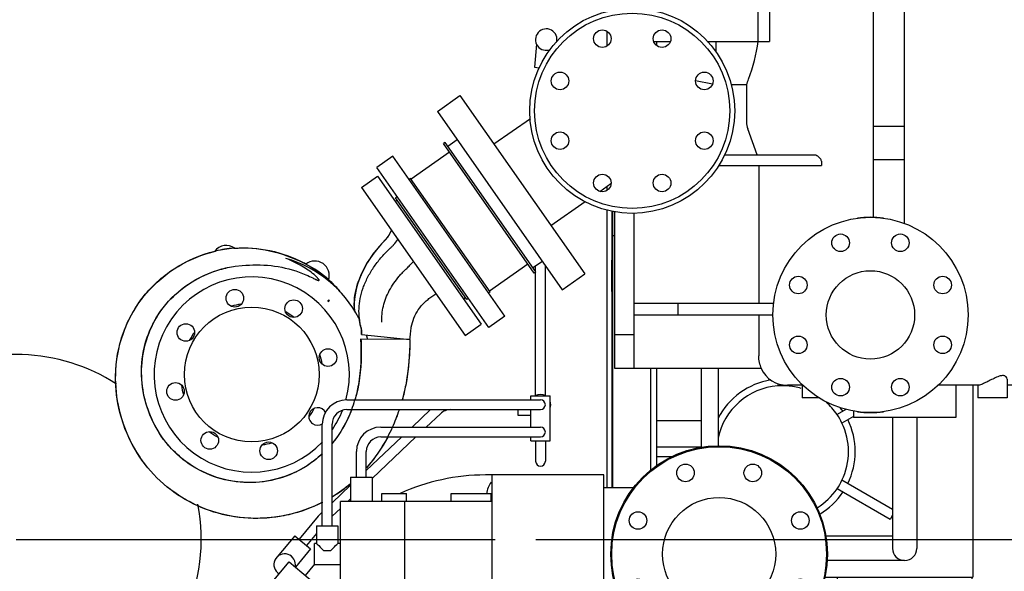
# Model space of a CAD drawing. Header units: millimetres. Extents: x 0 to 1189, y 0 to 841.
# Tile 71 of 77: x 1050 to 1101, y 598 to 627. Entities that reach past the tile are written whole.
import ezdxf
from ezdxf.enums import TextEntityAlignment as Align

# ---------------------------------------------------------------- set-up
doc = ezdxf.new("R2010")
doc.units = ezdxf.units.MM
doc.header["$LTSCALE"] = 65.395
doc.linetypes.add('CENTER', pattern=[0.6, 0.375, -0.075, 0.075, -0.075])
doc.layers.get('0').update_dxf_attribs({"linetype": 'CONTINUOUS'})
for name, color, linetype in [('1907_040000_TLKS_KS_V_ABL241', 7, 'CONTINUOUS'), ('1907_041000_TLKS_KS_V_ABL242', 7, 'CONTINUOUS'), ('1907_060000_TLKS_KGS_V_ABL221', 7, 'CONTINUOUS'), ('1907_061000_TLKS_KGS_V_ABL222', 7, 'CONTINUOUS'), ('1907_644000_03_SIMPLE1_T1_X_PBL262', 7, 'CONTINUOUS'), ('1907_644000_03_SIMPLE1_T2_X_PBL623', 7, 'CONTINUOUS'), ('1907_644000_03_SIMPLE1_X_ABL261', 7, 'CONTINUOUS'), ('1907_733000_06_SIMPLE1_A_ABL243', 7, 'CONTINUOUS'), ('1907_733000_06_SIMPLE1_T1_A_PBL249', 7, 'CONTINUOUS'), ('1907_733000_06_SIMPLE1_T4_A_PBL244', 7, 'CONTINUOUS'), ('1907_765000_04_SIMPLE1_A_ABL250', 7, 'CONTINUOUS'), ('1907_765000_04_SIMPLE1_T1_A_PBL251', 7, 'CONTINUOUS'), ('1907_765000_04_SIMPLE1_T2_A_PBL628', 7, 'CONTINUOUS'), ('1907_833000_32_SIMPLE1_C#AF0_ABL274', 7, 'CONTINUOUS'), ('1907_833000_32_SIMPLE1_T5_C_PBL625', 7, 'CONTINUOUS'), ('1907_833000_32_SIMPLE1_T6_C_PBL276', 7, 'CONTINUOUS'), ('1907_842000_17_SIMPLE1_H_ABL225', 7, 'CONTINUOUS'), ('1907_842000_17_SIMPLE1_T1_H_PBL226', 7, 'CONTINUOUS'), ('1907_842000_17_SIMPLE1_T2_H_PBL627', 7, 'CONTINUOUS'), ('1937_000000_TLKS_MARKETING_ABL214', 7, 'CONTINUOUS'), ('1937_030000_TLKS_V_ABL215', 7, 'CONTINUOUS'), ('1937_100000_TLKS_V_ABL216', 7, 'CONTINUOUS'), ('1937_111000_12_SIMPLE1_D_ABL219', 7, 'CONTINUOUS'), ('1937_111000_12_SIMPLE1_T1_D_PBL220', 7, 'CONTINUOUS'), ('1937_111200_08_SIMPLE1_T6_X_PBL240', 7, 'CONTINUOUS'), ('1937_111200_08_SIMPLE1_X_ABL229', 7, 'CONTINUOUS'), ('1937_200000_TLKS_V_ABL245', 7, 'CONTINUOUS'), ('1937_252000_05_SIMPLE1_T1_X_PBL247', 7, 'CONTINUOUS'), ('1937_252000_05_SIMPLE1_X_ABL246', 7, 'CONTINUOUS'), ('1937_800000_TLKS_V_ABL273', 7, 'CONTINUOUS'), ('left_3_VBL213', 7, 'CONTINUOUS')]:
    doc.layers.add(name, color=color, linetype=linetype)
doc.styles.get("Standard").update_dxf_attribs({"font": 'txt', "width": 0.6})
doc.dimstyles.new('DIMSTYLE_2', dxfattribs={"dimtxt": 3.5, "dimasz": 3.5, "dimexe": 1.8, "dimexo": 0, "dimgap": 0.875, "dimtad": 1, "dimdec": 0, "dimlfac": 20, "dimdsep": 46, "dimtxsty": 'Standard', "dimblk": '_FILLED', "dimblk1": '_FILLED', "dimblk2": '_FILLED', "dimcen": 0.09, "dimadec": 0, "dimazin": 0, "dimtp": 2, "dimtm": 2, "dimtfac": 1, "dimtdec": 0, "dimtofl": 0, "dimtmove": 0, "dimatfit": 3, "dimldrblk": '_FILLED', "dimfxl": 1, "dimtolj": 1, "dimarcsym": 0})
doc.dimstyles.new('DIMSTYLE_5', dxfattribs={"dimtxt": 3.5, "dimasz": 3.5, "dimexe": 1.8, "dimexo": 0, "dimgap": 0.875, "dimtad": 1, "dimlfac": 20, "dimdsep": 46, "dimtxsty": 'Standard', "dimblk": '_FILLED', "dimblk1": '_FILLED', "dimblk2": '_FILLED', "dimcen": 0.09, "dimadec": 0, "dimazin": 0, "dimtp": 1.2, "dimtm": 1.2, "dimtfac": 1, "dimtofl": 0, "dimtmove": 0, "dimatfit": 3, "dimldrblk": '_FILLED', "dimfxl": 1, "dimtolj": 1, "dimarcsym": 0})

# ---------------------------------------------------------------- blocks, each defined once
blk = doc.blocks.new('_FILLED')
at = {"color": 0, "linetype": 'ByBlock'}
blk.add_solid([(0, 0), (-1, 0.167), (-1, -0.167)], dxfattribs=at)
blk = doc.blocks.new('*D8')
at = {"color": 2, "linetype": 'Continuous'}
for p, q in [((1076.607, 600), (1135.986, 600)), ((1134.186, 600), (1134.186, 573.7)), ((1134.186, 547.4), (1134.186, 573.7)), ((1063.334, 547.4), (1135.986, 547.4))]:
    blk.add_line(p, q, dxfattribs=at)
at = {"color": 2, "linetype": 'Continuous', "xscale": 3.5, "yscale": 3.5, "zscale": 3.5}
for p, rotation in [((1134.186, 600), 90), ((1134.186, 547.4), 270)]:
    blk.add_blockref('_FILLED', p, dxfattribs=dict(at, rotation=rotation))
at = {"color": 2, "linetype": 'Continuous'}
for s, width, p in [(')', 0.333333, (1133.311, 578.617)), ('1052', 0.619048, (1133.311, 573.7)), ('(', 0.333333, (1133.311, 568.783))]:
    blk.add_text(s, height=3.5, rotation=90, dxfattribs=dict(at, width=width)).set_placement(p, align=Align.CENTER)
blk = doc.blocks.new('*D11')
at = {"color": 2, "linetype": 'Continuous'}
for p, q in [((1079.875, 739.194), (976.7, 739.194)), ((978.5, 739.194), (978.5, 655.847)), ((978.5, 572.5), (978.5, 655.847)), ((1011.25, 572.5), (976.7, 572.5))]:
    blk.add_line(p, q, dxfattribs=at)
at = {"color": 2, "linetype": 'Continuous', "xscale": 3.5, "yscale": 3.5, "zscale": 3.5}
for p, rotation in [((978.5, 739.194), 90), ((978.5, 572.5), 270)]:
    blk.add_blockref('_FILLED', p, dxfattribs=dict(at, rotation=rotation))
at = {"color": 2, "linetype": 'Continuous'}
for s, width, p in [(')', 0.333333, (977.625, 660.889)), ('3334', 0.636905, (977.625, 655.847)), ('(', 0.333333, (977.625, 650.805))]:
    blk.add_text(s, height=3.5, rotation=90, dxfattribs=dict(at, width=width)).set_placement(p, align=Align.CENTER)
blk = doc.blocks.new('*D13')
at = {"color": 2, "linetype": 'Continuous'}
for p, q in [((1113.362, 739.194), (1145.986, 739.194)), ((1144.186, 739.194), (1144.186, 643.297)), ((1144.186, 547.4), (1144.186, 643.297)), ((1063.334, 547.4), (1145.986, 547.4))]:
    blk.add_line(p, q, dxfattribs=at)
at = {"color": 2, "linetype": 'Continuous', "xscale": 3.5, "yscale": 3.5, "zscale": 3.5}
for p, rotation in [((1144.186, 739.194), 90), ((1144.186, 547.4), 270)]:
    blk.add_blockref('_FILLED', p, dxfattribs=dict(at, rotation=rotation))
at = {"color": 2, "linetype": 'Continuous', "width": 0.654762}
blk.add_text('3836', height=3.5, rotation=90, dxfattribs=at).set_placement((1143.311, 643.297), align=Align.CENTER)
blk = doc.blocks.new('1937_111000_12_SIMPLE1_T1_D_PBL220', base_point=(1049.582, 612.131))
at = {"layer": '1937_111000_12_SIMPLE1_T1_D_PBL220', "color": 7, "linetype": 'Continuous'}
blk.add_line((1080.5, 616.817), (1080.5, 602.655), dxfattribs=at)
at = {"layer": '1937_111000_12_SIMPLE1_T1_D_PBL220', "color": 2, "linetype": 'CENTER'}
blk.add_line((1050, 600), (1088.231, 600), dxfattribs=at)
blk = doc.blocks.new('1937_111000_12_SIMPLE1_D_ABL219', base_point=(1049.582, 613.806))
at = {"layer": '1937_111000_12_SIMPLE1_T1_D_PBL220'}
blk.add_blockref('1937_111000_12_SIMPLE1_T1_D_PBL220', (1049.582, 612.131), dxfattribs=at)
blk = doc.blocks.new('1937_111200_08_SIMPLE1_T6_X_PBL240', base_point=(1083.25, 601.152))
at = {"layer": '1937_111200_08_SIMPLE1_T6_X_PBL240', "color": 7, "linetype": 'Continuous'}
for p, q in [((1080.55, 602.655), (1080.55, 616.804)), ((1080.65, 615.55), (1080.55, 615.55)), ((1082.5, 603.56), (1082.5, 608.75)), ((1082.8, 608.75), (1082.8, 603.78)), ((1085.075, 608.75), (1085.075, 604.721)), ((1085.95, 608.75), (1085.95, 604.803)), ((1082.8, 606.1), (1085.075, 606.1)), ((1080.55, 585.6), (1080.55, 595.855)), ((1082.5, 585.5), (1082.5, 594.95)), ((1082.8, 594.73), (1082.8, 585.5)), ((1082.5, 591.95), (1080.55, 591.95)), ((1082.5, 590.55), (1080.55, 590.55)), ((1082.5, 585.6), (1080.55, 585.6)), ((1082.5, 585.5), (1082.8, 585.5))]:
    blk.add_line(p, q, dxfattribs=at)
blk = doc.blocks.new('1937_111200_08_SIMPLE1_X_ABL229', base_point=(1042.225, 624.938))
at = {"layer": '1937_111200_08_SIMPLE1_T6_X_PBL240'}
blk.add_blockref('1937_111200_08_SIMPLE1_T6_X_PBL240', (1083.25, 601.152), dxfattribs=at)
blk = doc.blocks.new('1937_100000_TLKS_V_ABL216', base_point=(1043.625, 625.15))
at = {"layer": '1937_111000_12_SIMPLE1_D_ABL219'}
blk.add_blockref('1937_111000_12_SIMPLE1_D_ABL219', (1049.582, 613.806), dxfattribs=at)
at = {"layer": '1937_111200_08_SIMPLE1_X_ABL229'}
blk.add_blockref('1937_111200_08_SIMPLE1_X_ABL229', (1042.225, 624.938), dxfattribs=at)
blk = doc.blocks.new('1937_252000_05_SIMPLE1_T1_X_PBL247', base_point=(1050.872, 600.25))
at = {"layer": '1937_252000_05_SIMPLE1_T1_X_PBL247', "color": 7, "linetype": 'Continuous'}
for p, q in [((1080.245, 626.029), (1080.245, 625.262)), ((1080.245, 618.078), (1080.245, 617.871)), ((1080.245, 616.885), (1080.245, 602.655))]:
    blk.add_line(p, q, dxfattribs=at)
for start, end in [(57.1685, 119.1291), (300, 10.9876)]:
    blk.add_arc((1050, 600), 9.475, start, end, dxfattribs=at)
blk = doc.blocks.new('1937_252000_05_SIMPLE1_X_ABL246', base_point=(1050.8725, 600.25))
at = {"layer": '1937_252000_05_SIMPLE1_T1_X_PBL247'}
blk.add_blockref('1937_252000_05_SIMPLE1_T1_X_PBL247', (1050.8725, 600.25), dxfattribs=at)
blk = doc.blocks.new('1937_200000_TLKS_V_ABL245', base_point=(1050.8725, 600.25))
at = {"layer": '1937_252000_05_SIMPLE1_X_ABL246'}
blk.add_blockref('1937_252000_05_SIMPLE1_X_ABL246', (1050.8725, 600.25), dxfattribs=at)
blk = doc.blocks.new('1907_833000_32_SIMPLE1_T6_C_PBL276', base_point=(1074.463, 616.795))
at = {"layer": '1907_833000_32_SIMPLE1_T6_C_PBL276', "color": 7, "linetype": 'Continuous'}
for p, q in [((1071.57, 621.925), (1072.724, 622.733)), ((1072.724, 622.733), (1079.122, 613.597)), ((1071.57, 621.925), (1077.968, 612.789)), ((1074.461, 620.254), (1076.33, 621.563)), ((1071.96, 620.334), (1071.878, 620.277)), ((1076.606, 613.699), (1071.96, 620.334)), ((1072.589, 620.47), (1072.103, 620.129)), ((1072.193, 619.826), (1070.227, 618.45)), ((1076.524, 613.642), (1071.878, 620.277)), ((1069.285, 619.621), (1068.466, 619.047)), ((1075.021, 611.429), (1069.285, 619.621)), ((1074.202, 610.856), (1068.466, 619.047)), ((1070.199, 618.491), (1070.117, 618.433)), ((1074.271, 612.675), (1070.199, 618.491)), ((1079.884, 617.826), (1080.46, 618.229)), ((1069.513, 617.552), (1069.431, 617.495)), ((1073.073, 612.293), (1069.431, 617.495)), ((1077.386, 616.076), (1079.138, 617.303)), ((1076.208, 614.092), (1074.242, 612.716)), ((1076.949, 614.244), (1076.462, 613.904)), ((1076.606, 613.699), (1076.524, 613.642)), ((1077.968, 612.789), (1079.122, 613.597)), ((1073.155, 612.351), (1073.073, 612.293)), ((1074.271, 612.675), (1074.189, 612.617)), ((1075.021, 611.429), (1074.202, 610.856))]:
    blk.add_line(p, q, dxfattribs=at)
blk = doc.blocks.new('1907_833000_32_SIMPLE1_T5_C_PBL625', base_point=(1081.546, 621.951))
at = {"layer": '1907_833000_32_SIMPLE1_T5_C_PBL625', "color": 7, "linetype": 'Continuous'}
for centre, radius in [((1081.546, 621.951), 5.25), ((1081.546, 621.951), 5), ((1080.015, 625.647), 0.45), ((1083.077, 625.647), 0.45), ((1077.85, 623.482), 0.45), ((1085.241, 623.482), 0.45), ((1077.85, 620.421), 0.45), ((1085.241, 620.421), 0.45), ((1080.015, 618.256), 0.45), ((1083.077, 618.256), 0.45)]:
    blk.add_circle(centre, radius, dxfattribs=at)
blk = doc.blocks.new('1907_833000_32_SIMPLE1_C#AF0_ABL274', base_point=(1084.208, 645.653))
at = {"layer": '1907_833000_32_SIMPLE1_T5_C_PBL625'}
blk.add_blockref('1907_833000_32_SIMPLE1_T5_C_PBL625', (1081.546, 621.951), dxfattribs=at)
at = {"layer": '1907_833000_32_SIMPLE1_T6_C_PBL276'}
blk.add_blockref('1907_833000_32_SIMPLE1_T6_C_PBL276', (1074.463, 616.795), dxfattribs=at)
blk = doc.blocks.new('1937_800000_TLKS_V_ABL273', base_point=(1084.968, 645.663))
at = {"layer": '1907_833000_32_SIMPLE1_C#AF0_ABL274'}
blk.add_blockref('1907_833000_32_SIMPLE1_C#AF0_ABL274', (1084.208, 645.653), dxfattribs=at)
blk = doc.blocks.new('1937_030000_TLKS_V_ABL215', base_point=(1055.8271, 638.28))
at = {"layer": '1937_100000_TLKS_V_ABL216'}
blk.add_blockref('1937_100000_TLKS_V_ABL216', (1043.625, 625.15), dxfattribs=at)
at = {"layer": '1937_200000_TLKS_V_ABL245'}
blk.add_blockref('1937_200000_TLKS_V_ABL245', (1050.8725, 600.25), dxfattribs=at)
at = {"layer": '1937_800000_TLKS_V_ABL273'}
blk.add_blockref('1937_800000_TLKS_V_ABL273', (1084.96815, 645.66295), dxfattribs=at)
blk = doc.blocks.new('1907_842000_17_SIMPLE1_T1_H_PBL226', base_point=(1077.33, 600.16))
at = {"layer": '1907_842000_17_SIMPLE1_T1_H_PBL226', "color": 7, "linetype": 'Continuous'}
for p, q in [((1076.648, 625.359), (1076.551, 624.179)), ((1076.551, 624.179), (1076.776, 624.16)), ((1076.6, 613.707), (1076.6, 614)), ((1077.1, 607.362), (1077.1, 614.028)), ((1076.6, 607.362), (1076.6, 613.695)), ((1076.35, 607.355), (1076.589, 607.355)), ((1076.35, 607.153), (1076.35, 607.355)), ((1076.35, 607.352), (1077.35, 607.352)), ((1077.111, 607.355), (1077.35, 607.355)), ((1077.35, 605.053), (1077.35, 607.355)), ((1066.925, 607.153), (1076.85, 607.153)), ((1066.925, 606.653), (1076.85, 606.653)), ((1071.222, 606.653), (1070.273, 605.755)), ((1071.729, 606.444), (1071, 605.755)), ((1075.7, 606.35), (1075.7, 606.653)), ((1076.35, 606.35), (1075.7, 606.35)), ((1076.35, 605.755), (1076.35, 606.653)), ((1065.675, 600.695), (1065.675, 605.903)), ((1066.175, 600.695), (1066.175, 605.903)), ((1068.675, 605.755), (1076.85, 605.755)), ((1069.744, 605.255), (1067.925, 603.535)), ((1070.472, 605.255), (1068.223, 603.129)), ((1068.675, 605.255), (1076.85, 605.255)), ((1076.35, 605.053), (1076.35, 605.255)), ((1076.35, 605.053), (1077.35, 605.053)), ((1076.6, 605.053), (1076.6, 604.005)), ((1077.1, 605.053), (1077.1, 604.005)), ((1067.425, 603.192), (1067.425, 604.505)), ((1067.925, 603.192), (1067.925, 604.505)), ((1067.127, 603.192), (1068.223, 603.192)), ((1067.127, 603.192), (1067.127, 601.955)), ((1068.223, 603.192), (1068.223, 601.955)), ((1080.1, 603.305), (1074.033, 603.305)), ((1074.35, 603.305), (1074.35, 596.355)), ((1080.1, 596.355), (1080.1, 603.305)), ((1067.127, 602.78), (1066.175, 601.88)), ((1081.614, 602.655), (1080.1, 602.655)), ((1068.725, 602.355), (1069.99, 602.355)), ((1068.725, 601.955), (1068.725, 602.355)), ((1069.99, 601.955), (1069.99, 602.355)), ((1072.275, 602.355), (1074.325, 602.355)), ((1072.275, 601.955), (1072.275, 602.355)), ((1074.325, 601.955), (1074.325, 602.355)), ((1074.35, 601.955), (1066.6, 601.955)), ((1066.6, 596.955), (1066.6, 601.955)), ((1067.127, 602.092), (1066.982, 601.955)), ((1069.9, 594.255), (1069.9, 601.955)), ((1065.468, 601.189), (1064.481, 600.016)), ((1065.675, 601.407), (1065.662, 601.395)), ((1066.6, 601.594), (1066.175, 601.192)), ((1065.378, 600.695), (1066.473, 600.695)), ((1065.378, 600.695), (1065.378, 599.802)), ((1066.473, 600.695), (1066.473, 599.802)), ((1064.271, 600.193), (1063.364, 599.115)), ((1064.271, 600.193), (1065.074, 599.517)), ((1065.378, 600.305), (1064.864, 599.694)), ((1065.378, 599.802), (1065.275, 599.802)), ((1065.275, 598.708), (1065.275, 599.802)), ((1066.6, 599.802), (1066.473, 599.802)), ((1065.074, 599.517), (1064.295, 598.591)), ((1065.734, 599.445), (1066.116, 599.445)), ((1063.11, 597.823), (1063.977, 598.857)), ((1063.977, 598.857), (1066.775, 596.509)), ((1065.275, 598.731), (1064.801, 598.166)), ((1066.6, 598.708), (1065.275, 598.708)), ((1066.938, 594.611), (1063.11, 597.823)), ((1069.9, 596.955), (1066.6, 596.955)), ((1066.775, 596.955), (1066.775, 596.48)), ((1068.6, 596.955), (1068.6, 596.48)), ((1068.6, 596.48), (1066.775, 596.48)), ((1066.81, 596.48), (1066.938, 596.373)), ((1066.938, 596.48), (1066.938, 594.53)), ((1068.438, 596.48), (1068.438, 594.53)), ((1074.35, 596.355), (1080.1, 596.355)), ((1076.9, 596.255), (1078.85, 596.255)), ((1076.9, 594.255), (1076.9, 596.255)), ((1076.9, 596.205), (1079.1, 596.205)), ((1081.614, 595.855), (1079.5, 595.855)), ((1068.438, 595.114), (1071.829, 592.268)), ((1077.06, 595.205), (1076.9, 595.205)), ((1078.25, 595.483), (1078.25, 590.755)), ((1076.9, 594.255), (1069.9, 594.255)), ((1071.9, 593.205), (1071.9, 594.255)), ((1074.9, 593.205), (1074.9, 594.255)), ((1075, 590.755), (1075, 594.255)), ((1070.962, 591.234), (1067.89, 593.811)), ((1071.9, 594.025), (1071.006, 592.959)), ((1071.829, 592.268), (1070.962, 591.234)), ((1071.003, 577.598), (1071.834, 590.99)), ((1073.997, 577.412), (1074.828, 590.804)), ((1074.825, 590.755), (1078.25, 590.755)), ((1069.875, 580.13), (1071.16, 580.13)), ((1069.875, 574.88), (1069.875, 580.13)), ((1074.166, 580.13), (1075.125, 580.13)), ((1075.125, 580.13), (1075.125, 574.88)), ((1071.003, 577.598), (1071, 577.505)), ((1075.125, 574.88), (1069.875, 574.88))]:
    blk.add_line(p, q, dxfattribs=at)
blk.add_circle((1086, 599.255), 5.55, dxfattribs=at)
for centre, radius, start, end in [((1077.144, 625.598), 0.55, 343.425, 294.0555), ((1076.85, 606.903), 0.525, 59.5059, 120.4941), ((1066.925, 605.903), 1.25, 90, 180), ((1076.85, 606.903), 0.25, 270, 90), ((1076.85, 606.903), 0.525, 338.5894, 21.4106), ((1066.925, 605.903), 0.75, 90, 180), ((1068.675, 604.505), 1.25, 90, 180), ((1076.85, 605.505), 0.25, 270, 90), ((1068.675, 604.505), 0.75, 90, 180), ((1076.85, 604.005), 0.25, 180, 360), ((1074.033, 592.755), 10.55, 90, 114.474), ((1075.1, 602.305), 1, 140.9888, 177.2761), ((1067.372, 599.589), 2.487, 133.4417, 139.963), ((1063.745, 598.719), 0.55, 347.6419, 239.3732), ((1078.85, 597.255), 1, 270, 295.8419), ((1079.1, 597.205), 1, 270, 300.0201), ((1067.688, 594.53), 0.75, 180, 360), ((1072.5, 577.505), 1.5, 180, 356.4483)]:
    blk.add_arc(centre, radius, start, end, dxfattribs=at)
for points, knots in [([(1072.264, 606.653), (1072.165, 606.653), (1071.969, 606.616), (1071.799, 606.51), (1071.729, 606.444)], [0, 0, 0, 0, 0.506274, 1, 1, 1, 1]), ([(1065.378, 599.802), (1065.388, 599.791), (1065.507, 599.672), (1065.626, 599.553), (1065.734, 599.445)], [0, 0, 0, 0, 0.091159, 1, 1, 1, 1]), ([(1066.116, 599.445), (1066.159, 599.488), (1066.277, 599.607), (1066.396, 599.726), (1066.473, 599.802)], [0, 0, 0, 0, 0.35793, 1, 1, 1, 1]), ([(1077.06, 595.205), (1077.316, 595.206), (1077.801, 595.301), (1078.437, 595.556), (1078.983, 595.777), (1079.341, 595.855), (1079.5, 595.855)], [0, 0, 0, 0, 0.302152, 0.574651, 0.811399, 1, 1, 1, 1]), ([(1071.834, 590.99), (1071.845, 591.168), (1071.884, 591.905), (1071.9, 592.644), (1071.9, 593.205)], [0, 0, 0, 0, 0.240808, 1, 1, 1, 1]), ([(1074.828, 590.804), (1074.84, 590.998), (1074.883, 591.797), (1074.9, 592.598), (1074.9, 593.205)], [0, 0, 0, 0, 0.242248, 1, 1, 1, 1])]:
    blk.add_open_spline(points, degree=3, knots=knots, dxfattribs=at)
blk = doc.blocks.new('1907_842000_17_SIMPLE1_T2_H_PBL627', base_point=(1086, 599.255))
at = {"layer": '1907_842000_17_SIMPLE1_T2_H_PBL627', "color": 7, "linetype": 'Continuous'}
for centre, radius in [((1086, 599.255), 5.5), ((1084.278, 603.412), 0.45), ((1087.722, 603.412), 0.45), ((1086, 599.255), 2.9), ((1081.843, 600.977), 0.45), ((1090.157, 600.977), 0.45), ((1081.843, 597.533), 0.45), ((1090.157, 597.533), 0.45), ((1084.278, 595.098), 0.45), ((1087.722, 595.098), 0.45)]:
    blk.add_circle(centre, radius, dxfattribs=at)
blk = doc.blocks.new('1907_842000_17_SIMPLE1_H_ABL225', base_point=(1077.33, 600.16))
at = {"layer": '1907_842000_17_SIMPLE1_T1_H_PBL226'}
blk.add_blockref('1907_842000_17_SIMPLE1_T1_H_PBL226', (1077.33, 600.16), dxfattribs=at)
at = {"layer": '1907_842000_17_SIMPLE1_T2_H_PBL627'}
blk.add_blockref('1907_842000_17_SIMPLE1_T2_H_PBL627', (1086, 599.255), dxfattribs=at)
blk = doc.blocks.new('1907_765000_04_SIMPLE1_T1_A_PBL251', base_point=(1092.638, 618.462))
at = {"layer": '1907_765000_04_SIMPLE1_T1_A_PBL251', "color": 7, "linetype": 'Continuous'}
for p, q in [((1094.135, 638), (1093.944, 637.669)), ((1096.865, 638), (1094.135, 638)), ((1096.865, 638), (1097.056, 637.669)), ((1097.056, 637.669), (1093.944, 637.669)), ((1094.6, 637.25), (1096.4, 637.25)), ((1094.6, 636.159), (1094.6, 637.25)), ((1096.4, 636.159), (1096.4, 637.25)), ((1087.441, 634.25), (1104.625, 634.25)), ((1087.444, 634.26), (1087.449, 634.25)), ((1091.72, 631.75), (1091.72, 634.25)), ((1099.28, 631.75), (1099.28, 634.25)), ((1104.625, 631.75), (1104.625, 634.25)), ((1086.625, 631.75), (1104.625, 631.75)), ((1087.05, 631.75), (1087.375, 630.537)), ((1094.388, 631.744), (1093.9, 631.744)), ((1093.9, 616.495), (1093.9, 631.744)), ((1095.5, 616.177), (1095.5, 631.47)), ((1103.95, 631.75), (1103.625, 630.537)), ((1093.9, 630.537), (1087.375, 630.537)), ((1087.375, 630.537), (1087.375, 630)), ((1103.625, 630.537), (1095.5, 630.537)), ((1103.625, 630.537), (1103.625, 621.377)), ((1085.829, 630), (1087.401, 630)), ((1087.401, 630), (1087.401, 629.705)), ((1085.591, 629.661), (1085.825, 629.705)), ((1087.401, 629.705), (1085.825, 629.705)), ((1085.825, 629.705), (1085.825, 627.5)), ((1082.788, 629.128), (1082.651, 629.166)), ((1082.788, 629.128), (1083.52, 629.268)), ((1082.788, 629.128), (1082.788, 628.965)), ((1082.788, 627.919), (1082.788, 627.5)), ((1080.65, 627.123), (1080.65, 627.83)), ((1081.65, 627.192), (1081.65, 627.76)), ((1081.65, 627.5), (1088.575, 627.5)), ((1081.9, 627.17), (1081.9, 627.5)), ((1088, 625.5), (1088, 627.5)), ((1088.575, 627.5), (1088.575, 625.5)), ((1082.655, 625.5), (1083.498, 625.5)), ((1082.788, 625.5), (1082.788, 625.308)), ((1085.393, 625.5), (1088.575, 625.5)), ((1085.825, 625.5), (1085.825, 624.958)), ((1085.659, 623.317), (1084.795, 623.48)), ((1087.401, 623.285), (1086.603, 623.285)), ((1087.401, 623.285), (1087.401, 621.377)), ((1087.948, 619.7), (1087.461, 621.036)), ((1095.5, 621.156), (1093.9, 621.156)), ((1103.565, 621.036), (1103.036, 619.58)), ((1086.267, 619.7), (1090.96, 619.7)), ((1091.236, 619.375), (1091.236, 619.15)), ((1095.5, 619.439), (1093.9, 619.439)), ((1103, 619.375), (1103, 609.4)), ((1085.969, 619.15), (1091.236, 619.15)), ((1088.028, 619.15), (1088.028, 612.1)), ((1080.65, 608.75), (1080.65, 616.78)), ((1081.65, 608.75), (1081.65, 616.71)), ((1081.65, 612.1), (1088.796, 612.1)), ((1083.898, 611.5), (1083.898, 612.1)), ((1081.65, 611.5), (1088.75, 611.5)), ((1088.028, 611.5), (1088.028, 609.4)), ((1081.65, 610.49), (1080.65, 610.49)), ((1088.177, 608.75), (1080.65, 608.75)), ((1100.75, 608.211), (1100.75, 607.25)), ((1090.25, 607.9), (1089.5, 607.9)), ((1090.25, 607.943), (1090.25, 607.25)), ((1099.269, 607.9), (1097.209, 607.9)), ((1098.125, 607.9), (1098.125, 606.25)), ((1099.25, 607.9), (1099.25, 607.25)), ((1101.5, 607.9), (1100.75, 607.9)), ((1091.134, 607.25), (1090.25, 607.25)), ((1100.75, 607.25), (1099.25, 607.25)), ((1092.875, 606.584), (1092.875, 606.25)), ((1098.125, 606.25), (1092.875, 606.25)), ((1094.875, 606.25), (1094.875, 599.55)), ((1096.125, 606.25), (1096.125, 599.55)), ((1094.875, 600.175), (1091.465, 600.175)), ((1095.5, 598.925), (1091.532, 598.925))]:
    blk.add_line(p, q, dxfattribs=at)
for centre, radius, start, end in [((1095.5, 622.757), 14.993, 95.9586, 104.8001), ((1095.5, 622.757), 14.993, 75.1999, 84.0414), ((1096.243, 619.947), 17.9, 104.8001, 114.0262), ((1094.757, 619.947), 17.9, 65.9738, 75.1999), ((1089.983, 633.99), 2.525, 114.0262, 174.0803), ((1101.017, 633.99), 2.525, 5.9197, 65.9738), ((1088.406, 621.378), 1.005, 180.0775, 199.9503), ((1102.625, 621.377), 1, 340.0355, 360), ((1094.629, 624.031), 5.676, 229.7365, 231.651), ((1103.6, 619.375), 0.6, 160.0355, 180), ((1093.75, 611.5), 5, 82.3219, 97.6781), ((1101.5, 609.4), 1.5, 270, 360), ((1089.5, 609.4), 1.5, 205.6793, 270), ((1089.5, 609.4), 1.5, 205.6793, 270), ((1093.75, 611.5), 5, 262.3219, 277.6781), ((1095.5, 599.55), 0.625, 180, 360)]:
    blk.add_arc(centre, radius, start, end, dxfattribs=at)
for points, knots in [([(1094.6, 636.159), (1094.6, 636.079), (1094.664, 635.901), (1094.844, 635.659), (1095.115, 635.427), (1095.5, 635.297), (1095.885, 635.427), (1096.156, 635.659), (1096.336, 635.901), (1096.4, 636.079), (1096.4, 636.159)], [0, 0, 0, 0, 0.091916, 0.209091, 0.347038, 0.5, 0.652962, 0.790909, 0.908084, 1, 1, 1, 1]), ([(1095.5, 631.47), (1095.308, 631.47), (1094.922, 631.521), (1094.561, 631.66), (1094.388, 631.744)], [0, 0, 0, 0, 0.499805, 1, 1, 1, 1]), ([(1087.997, 627.5), (1087.961, 627.763), (1087.822, 628.514), (1087.584, 629.242), (1087.401, 629.705)], [0, 0, 0, 0, 0.347397, 1, 1, 1, 1]), ([(1087.401, 623.285), (1087.439, 623.38), (1087.711, 624.095), (1087.911, 624.843), (1087.998, 625.5)], [0, 0, 0, 0, 0.133296, 1, 1, 1, 1]), ([(1091.236, 619.375), (1091.236, 619.396), (1091.219, 619.479), (1091.155, 619.542), (1091.107, 619.58)], [0, 0, 0, 0, 0.255573, 1, 1, 1, 1]), ([(1100.75, 608.211), (1100.75, 608.254), (1100.713, 608.353), (1100.577, 608.402), (1100.449, 608.391), (1100.285, 608.347), (1100.076, 608.251), (1099.83, 608.124), (1099.6, 608.009), (1099.416, 607.935), (1099.309, 607.9), (1099.269, 607.9)], [0, 0, 0, 0, 0.076032, 0.169536, 0.232521, 0.306072, 0.471533, 0.642939, 0.802484, 0.929124, 1, 1, 1, 1])]:
    blk.add_open_spline(points, degree=3, knots=knots, dxfattribs=at)
blk.add_open_spline([(1088.177, 608.75), (1088.08, 608.95), (1088.028, 609.178), (1088.028, 609.4)], degree=3, dxfattribs=at)
blk = doc.blocks.new('1907_765000_04_SIMPLE1_T2_A_PBL628', base_point=(1093.75, 611.5))
at = {"layer": '1907_765000_04_SIMPLE1_T2_A_PBL628', "color": 7, "linetype": 'Continuous'}
for centre, radius in [((1093.75, 611.5), 5), ((1092.21925, 615.1955), 0.45), ((1095.28075, 615.1955), 0.45), ((1093.75, 611.5), 2.2625), ((1090.0545, 613.03075), 0.45), ((1097.4455, 613.03075), 0.45), ((1090.0545, 609.96925), 0.45), ((1097.4455, 609.96925), 0.45), ((1092.21925, 607.8045), 0.45), ((1095.28075, 607.8045), 0.45)]:
    blk.add_circle(centre, radius, dxfattribs=at)
blk = doc.blocks.new('1907_765000_04_SIMPLE1_A_ABL250', base_point=(1092.6375, 618.4625))
at = {"layer": '1907_765000_04_SIMPLE1_T1_A_PBL251'}
blk.add_blockref('1907_765000_04_SIMPLE1_T1_A_PBL251', (1092.6375, 618.4625), dxfattribs=at)
at = {"layer": '1907_765000_04_SIMPLE1_T2_A_PBL628'}
blk.add_blockref('1907_765000_04_SIMPLE1_T2_A_PBL628', (1093.75, 611.5), dxfattribs=at)
blk = doc.blocks.new('1907_644000_03_SIMPLE1_T1_X_PBL262', base_point=(1064.444, 609.843))
at = {"layer": '1907_644000_03_SIMPLE1_T1_X_PBL262', "color": 7, "linetype": 'Continuous'}
for p, q in [((1067.681, 618.032), (1068.5, 618.605)), ((1068.5, 618.605), (1073.805, 611.028)), ((1067.681, 618.032), (1072.986, 610.455)), ((1069.403, 617.315), (1069.506, 617.387)), ((1069.218, 615.836), (1069.085, 615.59)), ((1069.218, 615.836), (1069.086, 615.59)), ((1068.821, 615.267), (1068.583, 615.005)), ((1069.024, 615.483), (1068.821, 615.267)), ((1069.085, 615.59), (1069.024, 615.483)), ((1069.385, 615.161), (1069.544, 615.371)), ((1060.162, 614.764), (1060.167, 614.765)), ((1060.208, 614.77), (1060.163, 614.76)), ((1061.192, 614.922), (1061.142, 614.918)), ((1061.187, 614.926), (1061.192, 614.926)), ((1061.219, 613.994), (1061.571, 614.028)), ((1061.219, 613.995), (1061.571, 614.028)), ((1064.832, 614.112), (1064.834, 614.11)), ((1070.165, 614.048), (1070.338, 614.236)), ((1066.004, 613.302), (1066.006, 613.3)), ((1066.047, 612.232), (1065.985, 612.181)), ((1066.596, 612.691), (1066.589, 612.685)), ((1071.29, 612.441), (1071.495, 612.584)), ((1072.902, 612.318), (1073.005, 612.391)), ((1065.961, 612.206), (1065.985, 612.181)), ((1067.55, 611.333), (1067.552, 611.321)), ((1072.986, 610.455), (1073.805, 611.028)), ((1070.163, 610.246), (1067.63, 610.262)), ((1067.683, 610.507), (1070.163, 610.246)), ((1067.918, 610.482), (1067.991, 610.26))]:
    blk.add_line(p, q, dxfattribs=at)
for points in [[(1069.086, 615.59), (1068.928, 615.376), (1068.706, 615.141), (1068.449, 614.842), (1068.304, 614.656), (1067.974, 614.168), (1067.658, 613.559), (1067.528, 613.227)], [(1068.583, 615.005), (1068.306, 614.661), (1067.976, 614.177), (1067.655, 613.559)], [(1067.655, 613.559), (1067.458, 613.02), (1067.401, 612.802), (1067.335, 612.436), (1067.31, 612.14), (1067.311, 611.896), (1067.324, 611.727)]]:
    blk.add_lwpolyline(points, dxfattribs=at)
for centre, radius, start, end in [((1060.761, 614.308), 0.75, 54.9229, 142.9634), ((1061.65, 608.66), 6.279, 94.6435, 103.277), ((1061.649, 608.66), 6.274, 94.6361, 103.2696), ((1061.259, 608.191), 6.712, 59.82, 67.6256), ((1062.06, 608.45), 6.201, 27.7103, 73.5697), ((1065.284, 613.51), 0.75, 343.4147, 127.2819), ((1061.666, 608.187), 6.718, 61.886, 62.9555), ((1062.298, 609.116), 5.591, 47.229, 48.4505), ((1062.292, 609.114), 5.586, 39.958, 47.1994), ((1062.291, 609.111), 5.599, 39.7469, 47.2131), ((1062.06, 608.45), 3.645, 98.7027, 106.4422), ((1062.06, 608.45), 3.645, 53.7027, 61.4422), ((1062.06, 608.45), 3.645, 143.7027, 151.4422), ((1062.06, 608.45), 3.645, 8.7027, 16.4422), ((1062.06, 608.45), 3.645, 188.7027, 196.4422), ((1062.06, 608.45), 3.645, 323.7027, 331.4422), ((1060.93, 609.039), 6.69, 339.0902, 343.5949), ((1061.065, 609.469), 9.008, 335.613, 341.7586), ((1061.061, 609.467), 9.012, 335.648, 341.771), ((1061.266, 609.377), 8.788, 331.9784, 335.6346), ((1062.06, 608.45), 3.645, 233.7027, 241.4422), ((1062.06, 608.45), 3.645, 278.7027, 286.4422), ((1062.088, 608.811), 7.785, 301.6766, 310.4032), ((1062.089, 608.813), 7.784, 301.7274, 310.4074)]:
    blk.add_arc(centre, radius, start, end, dxfattribs=at)
for points, knots in [([(1055.086, 608.097), (1055.066, 608.849), (1055.272, 610.371), (1056.153, 612.079), (1057.172, 613.2), (1058.369, 614.124), (1059.431, 614.586), (1060.162, 614.764)], [0, 0, 0, 0, 0.249807, 0.499548, 0.624869, 0.7502, 1, 1, 1, 1]), ([(1055.102, 608.698), (1055.145, 609.405), (1055.378, 610.469), (1056.01, 611.749), (1056.84, 612.913), (1058.213, 614.065), (1059.534, 614.607), (1060.209, 614.766)], [0, 0, 0, 0, 0.250822, 0.37707, 0.503445, 0.754596, 1, 1, 1, 1]), ([(1061.142, 614.913), (1061.75, 614.963), (1062.997, 614.872), (1064.165, 614.442), (1064.716, 614.161)], [0, 0, 0, 0, 0.496311, 1, 1, 1, 1]), ([(1061.192, 614.926), (1061.793, 614.97), (1063.023, 614.873), (1064.176, 614.448), (1064.721, 614.17)], [0, 0, 0, 0, 0.496231, 1, 1, 1, 1]), ([(1067.58, 611.316), (1067.53, 611.654), (1067.559, 612.195), (1067.754, 612.891), (1067.987, 613.425), (1068.294, 613.94), (1068.603, 614.342), (1068.877, 614.646), (1069.056, 614.827), (1069.187, 614.949), (1069.257, 615.015), (1069.302, 615.051), (1069.325, 615.086), (1069.352, 615.118), (1069.372, 615.144), (1069.385, 615.161)], [0, 0, 0, 0, 0.232268, 0.35912, 0.491165, 0.627217, 0.765974, 0.835559, 0.904936, 0.939504, 0.95675, 0.97122, 0.977636, 0.985182, 1, 1, 1, 1]), ([(1057.773, 604.853), (1057.474, 605.206), (1056.965, 605.994), (1056.504, 607.317), (1056.361, 608.713), (1056.572, 610.101), (1057.13, 611.39), (1058.003, 612.492), (1059.128, 613.329), (1059.989, 613.697), (1060.434, 613.825)], [0, 0, 0, 0, 0.12499, 0.250024, 0.375045, 0.500032, 0.625016, 0.749987, 0.874995, 1, 1, 1, 1]), ([(1056.411, 608.6), (1056.413, 609.178), (1056.555, 610.057), (1057.017, 611.132), (1057.657, 612.134), (1058.767, 613.157), (1059.864, 613.665), (1060.434, 613.827)], [0, 0, 0, 0, 0.245571, 0.37033, 0.495606, 0.748165, 1, 1, 1, 1]), ([(1061.571, 614.028), (1062.06, 614.08), (1063.052, 614.077), (1064.023, 613.863), (1064.485, 613.694)], [0, 0, 0, 0, 0.500163, 1, 1, 1, 1]), ([(1065.185, 613.395), (1065.213, 613.381), (1065.255, 613.36), (1065.311, 613.333), (1065.353, 613.313), (1065.396, 613.294), (1065.432, 613.279), (1065.462, 613.27), (1065.483, 613.265), (1065.512, 613.27), (1065.506, 613.298), (1065.495, 613.317), (1065.477, 613.343), (1065.452, 613.373), (1065.421, 613.408), (1065.355, 613.475), (1065.204, 613.61), (1064.953, 613.797), (1064.741, 613.93), (1064.633, 613.993)], [0, 0, 0, 0, 0.06262, 0.093927, 0.125228, 0.156521, 0.187794, 0.203409, 0.21893, 0.233797, 0.249027, 0.264594, 0.280205, 0.311455, 0.34273, 0.374017, 0.499182, 0.749553, 1, 1, 1, 1]), ([(1068.725, 611.123), (1068.711, 611.398), (1068.769, 611.964), (1069.027, 612.631), (1069.329, 613.13), (1069.557, 613.425), (1069.758, 613.648), (1069.891, 613.782), (1069.999, 613.884), (1070.087, 613.958), (1070.137, 614.017), (1070.165, 614.048)], [0, 0, 0, 0, 0.244522, 0.499159, 0.630154, 0.763303, 0.830378, 0.897696, 0.931451, 0.96294, 1, 1, 1, 1]), ([(1067.333, 611.713), (1067.318, 611.829), (1067.293, 612.341), (1067.399, 612.854), (1067.528, 613.227)], [0, 0, 0, 0, 0.228095, 1, 1, 1, 1]), ([(1066.047, 612.232), (1066.03, 612.241), (1066.001, 612.259), (1065.966, 612.235), (1065.962, 612.215), (1065.961, 612.206)], [0, 0, 0, 0, 0.504425, 0.748207, 1, 1, 1, 1]), ([(1070.233, 610.87), (1070.287, 611.187), (1070.473, 611.654), (1070.84, 612.088), (1071.087, 612.301), (1071.223, 612.394), (1071.29, 612.441)], [0, 0, 0, 0, 0.496888, 0.746529, 0.872702, 1, 1, 1, 1]), ([(1067.552, 611.321), (1067.558, 611.287), (1067.569, 611.219), (1067.582, 611.117), (1067.6, 611.014), (1067.645, 610.884), (1067.679, 610.714), (1067.685, 610.576), (1067.683, 610.507)], [0, 0, 0, 0, 0.125002, 0.249992, 0.374912, 0.500136, 0.750301, 1, 1, 1, 1]), ([(1067.688, 610.507), (1067.691, 610.564), (1067.691, 610.677), (1067.669, 610.818), (1067.645, 610.93), (1067.612, 611.033), (1067.6, 611.165), (1067.587, 611.265), (1067.58, 611.316)], [0, 0, 0, 0, 0.210092, 0.413277, 0.519895, 0.630453, 0.808288, 1, 1, 1, 1]), ([(1070.163, 610.246), (1070.174, 610.35), (1070.197, 610.558), (1070.216, 610.767), (1070.233, 610.87)], [0, 0, 0, 0, 0.500453, 1, 1, 1, 1]), ([(1067.63, 610.262), (1067.679, 609.48), (1067.649, 608.423), (1067.416, 607.402), (1067.343, 607.151)], [0, 0, 0, 0, 0.749546, 1, 1, 1, 1]), ([(1067.654, 610.262), (1067.668, 609.986), (1067.688, 608.942), (1067.565, 607.886), (1067.347, 607.149)], [0, 0, 0, 0, 0.264401, 1, 1, 1, 1]), ([(1070.163, 610.246), (1070.161, 609.984), (1070.125, 608.942), (1069.972, 607.902), (1069.769, 607.149)], [0, 0, 0, 0, 0.251845, 1, 1, 1, 1]), ([(1070.163, 610.246), (1070.157, 609.465), (1070.069, 608.419), (1069.838, 607.401), (1069.77, 607.15)], [0, 0, 0, 0, 0.749789, 1, 1, 1, 1]), ([(1065.679, 601.907), (1065.096, 601.605), (1064.155, 601.269), (1062.859, 601.085), (1061.572, 601.07), (1059.992, 601.366), (1058.263, 602.198), (1056.816, 603.456), (1055.759, 605.051), (1055.157, 606.84), (1055.066, 608.089), (1055.102, 608.698)], [0, 0, 0, 0, 0.12946, 0.193813, 0.257613, 0.382725, 0.506859, 0.63159, 0.756253, 0.879728, 1, 1, 1, 1]), ([(1065.683, 604.396), (1065.293, 604.032), (1064.408, 603.411), (1062.869, 602.916), (1061.26, 602.88), (1059.703, 603.307), (1058.323, 604.174), (1057.242, 605.431), (1056.569, 606.952), (1056.41, 608.056), (1056.411, 608.6)], [0, 0, 0, 0, 0.124079, 0.24736, 0.370884, 0.493467, 0.617751, 0.744491, 0.873411, 1, 1, 1, 1]), ([(1065.682, 601.905), (1065.141, 601.625), (1063.983, 601.198), (1062.147, 601.006), (1060.318, 601.269), (1058.614, 601.983), (1057.146, 603.107), (1056.015, 604.569), (1055.294, 606.269), (1055.102, 607.487), (1055.086, 608.097)], [0, 0, 0, 0, 0.125007, 0.250022, 0.375026, 0.500024, 0.625003, 0.74999, 0.874999, 1, 1, 1, 1]), ([(1067.179, 606.651), (1067.119, 606.492), (1066.857, 605.88), (1066.5, 605.308), (1066.184, 604.927)], [0, 0, 0, 0, 0.255483, 1, 1, 1, 1]), ([(1069.022, 605.25), (1068.946, 605.107), (1068.629, 604.549), (1068.248, 604.027), (1067.931, 603.668)], [0, 0, 0, 0, 0.251972, 1, 1, 1, 1]), ([(1065.677, 604.394), (1065.407, 604.143), (1064.817, 603.692), (1063.487, 603.048), (1061.617, 602.779), (1059.794, 603.264), (1058.545, 604.055), (1058.011, 604.572), (1057.773, 604.853)], [0, 0, 0, 0, 0.125331, 0.250639, 0.500016, 0.749367, 0.874676, 1, 1, 1, 1])]:
    blk.add_open_spline(points, degree=3, knots=knots, dxfattribs=at)
for points in [[(1060.434, 613.827), (1060.691, 613.901), (1060.954, 613.961), (1061.219, 613.995)], [(1060.434, 613.825), (1060.692, 613.899), (1060.954, 613.959), (1061.219, 613.994)], [(1064.716, 614.161), (1065.211, 613.908), (1065.68, 613.59), (1066.087, 613.213)], [(1066.003, 613.296), (1065.647, 613.612), (1065.249, 613.883), (1064.83, 614.107)], [(1064.485, 613.694), (1064.723, 613.606), (1064.957, 613.507), (1065.185, 613.395)], [(1067.175, 606.65), (1066.939, 606.029), (1066.603, 605.435), (1066.178, 604.923)], [(1069.023, 605.248), (1068.723, 604.685), (1068.358, 604.15), (1067.936, 603.671)]]:
    blk.add_open_spline(points, degree=3, dxfattribs=at)
blk = doc.blocks.new('1907_644000_03_SIMPLE1_T2_X_PBL623', base_point=(1062.295, 608.45))
at = {"layer": '1907_644000_03_SIMPLE1_T2_X_PBL623', "color": 7, "linetype": 'Continuous'}
for centre, radius in [((1061.194, 612.355), 0.45), ((1064.209, 611.824), 0.45), ((1062.06, 608.45), 3.45), ((1058.686, 610.599), 0.45), ((1065.965, 609.316), 0.45), ((1058.155, 607.584), 0.45), ((1059.911, 605.076), 0.45), ((1062.926, 604.545), 0.45)]:
    blk.add_circle(centre, radius, dxfattribs=at)
for centre, radius, start, end in [((1062.06, 608.45), 5, 344.8417, 316.5072), ((1065.434, 606.301), 0.45, 23.7901, 303.6963), ((1062.06, 608.45), 5, 325.6961, 338.4513)]:
    blk.add_arc(centre, radius, start, end, dxfattribs=at)
blk = doc.blocks.new('1907_644000_03_SIMPLE1_X_ABL261', base_point=(1064.444, 609.843))
at = {"layer": '1907_644000_03_SIMPLE1_T1_X_PBL262'}
blk.add_blockref('1907_644000_03_SIMPLE1_T1_X_PBL262', (1064.444, 609.843), dxfattribs=at)
at = {"layer": '1907_644000_03_SIMPLE1_T2_X_PBL623'}
blk.add_blockref('1907_644000_03_SIMPLE1_T2_X_PBL623', (1062.295, 608.45), dxfattribs=at)
blk = doc.blocks.new('1907_061000_TLKS_KGS_V_ABL222', base_point=(1058.912, 634.775))
at = {"layer": '1907_644000_03_SIMPLE1_X_ABL261'}
blk.add_blockref('1907_644000_03_SIMPLE1_X_ABL261', (1064.444, 609.843), dxfattribs=at)
at = {"layer": '1907_765000_04_SIMPLE1_A_ABL250'}
blk.add_blockref('1907_765000_04_SIMPLE1_A_ABL250', (1092.638, 618.462), dxfattribs=at)
at = {"layer": '1907_842000_17_SIMPLE1_H_ABL225'}
blk.add_blockref('1907_842000_17_SIMPLE1_H_ABL225', (1077.33, 600.16), dxfattribs=at)
blk = doc.blocks.new('1907_060000_TLKS_KGS_V_ABL221', base_point=(1058.9125, 634.775))
at = {"layer": '1907_061000_TLKS_KGS_V_ABL222'}
blk.add_blockref('1907_061000_TLKS_KGS_V_ABL222', (1058.9125, 634.775), dxfattribs=at)
blk = doc.blocks.new('1907_733000_06_SIMPLE1_T4_A_PBL244', base_point=(1095.5, 595.883))
at = {"layer": '1907_733000_06_SIMPLE1_T4_A_PBL244', "color": 7, "linetype": 'Continuous'}
for p, q in [((1094.375, 597.945), (1094.375, 597.938)), ((1094.375, 597.938), (1096.625, 597.938)), ((1094.375, 597.938), (1094.45, 597.658)), ((1094.45, 597.658), (1096.55, 597.658)), ((1094.45, 597.658), (1094.45, 596.337)), ((1096.625, 597.938), (1096.55, 597.658)), ((1096.55, 597.658), (1096.55, 596.337)), ((1096.625, 597.945), (1096.625, 597.938)), ((1094.25, 596.337), (1096.75, 596.337)), ((1094.25, 596.337), (1094.25, 596.048)), ((1096.75, 596.337), (1096.75, 596.048)), ((1094.079, 595.767), (1093.059, 595.243)), ((1094.25, 596.048), (1094.079, 595.767)), ((1094.079, 595.767), (1096.921, 595.767)), ((1094.25, 596.048), (1096.75, 596.048)), ((1096.75, 596.048), (1096.921, 595.767)), ((1097.941, 595.243), (1096.921, 595.767)), ((1099.85, 595.155), (1091.15, 595.155)), ((1093.059, 595.243), (1092.757, 595.155)), ((1093.059, 595.243), (1097.941, 595.243)), ((1098.243, 595.155), (1097.941, 595.243)), ((1099.85, 593.82), (1091.15, 593.82))]:
    blk.add_line(p, q, dxfattribs=at)
for centre, start, end in [((1091.15, 594.487), 90, 270), ((1099.85, 594.487), 270, 90)]:
    blk.add_arc(centre, 0.667, start, end, dxfattribs=at)
blk = doc.blocks.new('1907_733000_06_SIMPLE1_T1_A_PBL249', base_point=(1089.755, 602.786))
at = {"layer": '1907_733000_06_SIMPLE1_T1_A_PBL249', "color": 7, "linetype": 'Continuous'}
for p, q in [((1080.55, 614.3), (1080.51, 614.3)), ((1080.51, 612.7), (1080.51, 614.3)), ((1080.55, 612.7), (1080.51, 612.7)), ((1089, 607.989), (1089, 607.866)), ((1089.5, 607.9), (1089.5, 607.866)), ((1099, 607.9), (1099, 598.07)), ((1092.495, 606.662), (1092.04, 606.399)), ((1092.875, 606.304), (1092.29, 605.966)), ((1082.8, 604.75), (1085.075, 604.75)), ((1082.8, 604.25), (1083.592, 604.25)), ((1094.875, 601.541), (1092.29, 603.034)), ((1094.754, 601.033), (1092.04, 602.601)), ((1094.875, 601.243), (1094.754, 601.033)), ((1091.42, 598.07), (1099, 598.07)), ((1092.05, 598.07), (1092.05, 597.945)), ((1098.95, 597.945), (1092.05, 597.945)), ((1098.95, 598.07), (1098.95, 597.945)), ((1080.51, 594.7), (1080.51, 595.855)), ((1080.55, 594.7), (1080.51, 594.7)), ((1083.993, 594.084), (1082.8, 591.273))]:
    blk.add_line(p, q, dxfattribs=at)
for centre, radius, start, end in [((1089.25, 604.5), 3.375, 94.2479, 168.2759), ((1089.25, 604.5), 3.719, 99.2387, 152.6435), ((1089.25, 604.865), 3.011, 85.2369, 94.7631), ((1089.25, 604.495), 3.38, 85.7579, 94.2421), ((1089.25, 604.5), 3.375, 73.6578, 85.7521), ((1089.25, 604.5), 3.375, 34.2479, 48.708), ((1089.25, 604.5), 3.719, 33.8541, 37.355), ((1089.246, 604.498), 3.38, 25.7527, 34.2369), ((1089.567, 604.683), 3.011, 25.2369, 34.7631), ((1089.25, 604.5), 3.375, 334.2479, 25.752), ((1089.25, 604.5), 3.719, 333.8541, 26.1459), ((1089.246, 604.503), 3.38, 325.7527, 334.2369), ((1089.567, 604.317), 3.011, 325.2369, 334.7631), ((1089.25, 604.5), 3.375, 301.5997, 325.752), ((1089.25, 604.5), 3.719, 300.7304, 326.1459)]:
    blk.add_arc(centre, radius, start, end, dxfattribs=at)
blk = doc.blocks.new('1907_733000_06_SIMPLE1_A_ABL243', base_point=(1090.18, 602.786))
at = {"layer": '1907_733000_06_SIMPLE1_T1_A_PBL249'}
blk.add_blockref('1907_733000_06_SIMPLE1_T1_A_PBL249', (1089.755, 602.786), dxfattribs=at)
at = {"layer": '1907_733000_06_SIMPLE1_T4_A_PBL244'}
blk.add_blockref('1907_733000_06_SIMPLE1_T4_A_PBL244', (1095.5, 595.883), dxfattribs=at)
blk = doc.blocks.new('1907_041000_TLKS_KS_V_ABL242', base_point=(1056.969, 598.186))
at = {"layer": '1907_733000_06_SIMPLE1_A_ABL243'}
blk.add_blockref('1907_733000_06_SIMPLE1_A_ABL243', (1090.18, 602.786), dxfattribs=at)
blk = doc.blocks.new('1907_040000_TLKS_KS_V_ABL241', base_point=(1058.038, 663.038))
at = {"layer": '1907_041000_TLKS_KS_V_ABL242'}
blk.add_blockref('1907_041000_TLKS_KS_V_ABL242', (1056.969, 598.186), dxfattribs=at)
blk = doc.blocks.new('1937_000000_TLKS_MARKETING_ABL214', base_point=(1055.827, 645.702))
at = {"layer": '1907_040000_TLKS_KS_V_ABL241'}
blk.add_blockref('1907_040000_TLKS_KS_V_ABL241', (1058.038, 663.038), dxfattribs=at)
at = {"layer": '1907_060000_TLKS_KGS_V_ABL221'}
blk.add_blockref('1907_060000_TLKS_KGS_V_ABL221', (1058.912, 634.775), dxfattribs=at)
at = {"layer": '1937_030000_TLKS_V_ABL215'}
blk.add_blockref('1937_030000_TLKS_V_ABL215', (1055.827, 638.28), dxfattribs=at)
blk = doc.blocks.new('LEFT_3_VBL213', base_point=(1061.343, 645.702))
at = {"layer": '1937_000000_TLKS_MARKETING_ABL214'}
blk.add_blockref('1937_000000_TLKS_MARKETING_ABL214', (1055.827, 645.702), dxfattribs=at)

msp = doc.modelspace()

# ---------------------------------------------------------------- block references
at = {"layer": 'left_3_VBL213'}
msp.add_blockref('LEFT_3_VBL213', (1061.34275, 645.70176), dxfattribs=at)

# ---------------------------------------------------------------- dimensions: what is measured, and where the dimension line sits
at = {"color": 2, "linetype": 'Continuous'}
for base, p1, p2, dimstyle, picture, middle in [((978.5, 739.1937), (1011.25, 572.5), (1079.87526, 739.1937), 'DIMSTYLE_2', '*D11', (978.5, 655.84685)), ((1134.1855, 600), (1063.3337, 547.4), (1076.60699, 600), 'DIMSTYLE_5', '*D8', (1134.1855, 573.7))]:
    dim = msp.add_linear_dim(base=base, p1=p1, p2=p2, angle=90, text='(<>)', dimstyle=dimstyle, dxfattribs=at)
    dim.commit()
    dim.dimension.update_dxf_attribs({"geometry": picture, "text_midpoint": middle, "dimtype": 160})
dim = msp.add_linear_dim(base=(1144.1855, 739.1937), p1=(1063.3337, 547.4), p2=(1113.36195, 739.1937), angle=90, dimstyle='DIMSTYLE_2', dxfattribs=at)
dim.commit()
dim.dimension.update_dxf_attribs({"geometry": '*D13', "text_midpoint": (1144.1855, 642.96353), "dimtype": 160})

doc.saveas('drawing.dxf')
